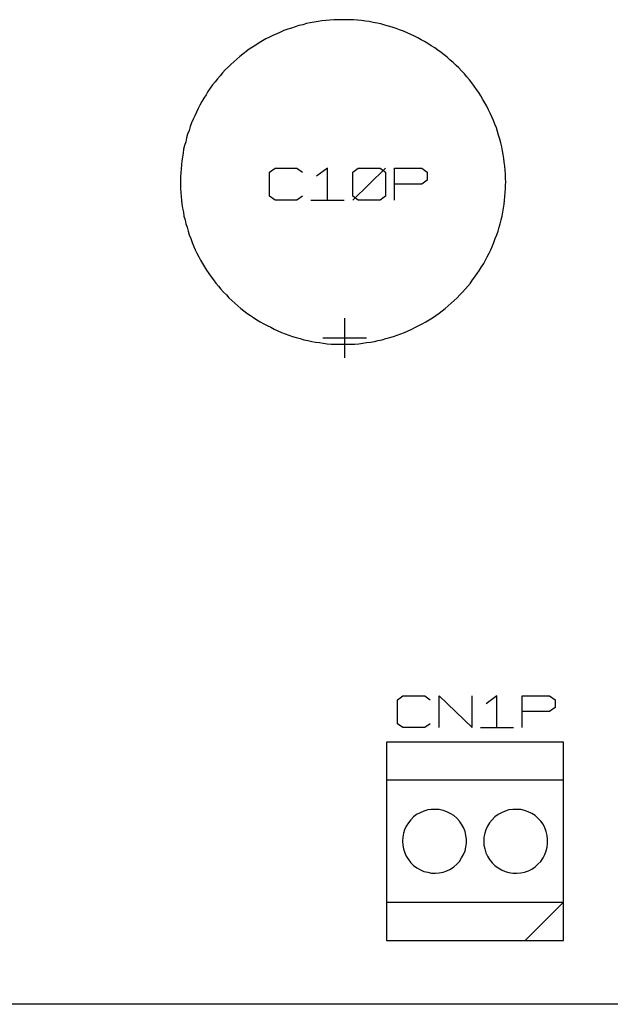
# Model space of a CAD drawing. Extents: x -93 to 502, y -337 to 504.
# Tile 7 of 15: x 133 to 185, y 0 to 87. Entities that reach past the tile are written whole.
import ezdxf

# ---------------------------------------------------------------- set-up
doc = ezdxf.new("R2010")
doc.units = 0
doc.layers.add('1', color=1, linetype='CONTINUOUS')

msp = doc.modelspace()

# ---------------------------------------------------------------- linework, layer by layer
at = {"layer": '1'}
for p, q in [((161.23, 87.12), (160.88, 87.1)), ((161.58, 87.12), (161.23, 87.12)), ((161.93, 87.12), (161.58, 87.12)), ((162.28, 87.12), (161.93, 87.12)), ((162.63, 87.1), (162.28, 87.12)), ((156.8, 86.27), (156.45, 86.15)), ((157.13, 86.37), (156.8, 86.27)), ((157.45, 86.5), (157.13, 86.37)), ((157.78, 86.6), (157.45, 86.5)), ((158.13, 86.67), (157.78, 86.6)), ((158.45, 86.77), (158.13, 86.67)), ((158.8, 86.85), (158.45, 86.77)), ((159.15, 86.9), (158.8, 86.85)), ((159.5, 86.97), (159.15, 86.9)), ((159.83, 87.02), (159.5, 86.97)), ((160.18, 87.05), (159.83, 87.02)), ((160.53, 87.07), (160.18, 87.05)), ((160.88, 87.1), (160.53, 87.07)), ((162.98, 87.07), (162.63, 87.1)), ((163.33, 87.05), (162.98, 87.07)), ((163.68, 87), (163.33, 87.05)), ((164, 86.95), (163.68, 87)), ((164.35, 86.87), (164, 86.95)), ((164.7, 86.82), (164.35, 86.87)), ((165.03, 86.75), (164.7, 86.82)), ((165.38, 86.65), (165.03, 86.75)), ((165.7, 86.55), (165.38, 86.65)), ((166.05, 86.45), (165.7, 86.55)), ((166.38, 86.35), (166.05, 86.45)), ((166.7, 86.22), (166.38, 86.35)), ((154.88, 85.42), (154.58, 85.25)), ((155.2, 85.57), (154.88, 85.42)), ((155.5, 85.72), (155.2, 85.57)), ((155.83, 85.87), (155.5, 85.72)), ((156.15, 86.02), (155.83, 85.87)), ((156.45, 86.15), (156.15, 86.02)), ((167.03, 86.1), (166.7, 86.22)), ((167.35, 85.97), (167.03, 86.1)), ((167.68, 85.82), (167.35, 85.97)), ((168, 85.67), (167.68, 85.82)), ((168.3, 85.52), (168, 85.67)), ((168.6, 85.35), (168.3, 85.52)), ((153.68, 84.7), (153.4, 84.5)), ((153.98, 84.87), (153.68, 84.7)), ((154.28, 85.07), (153.98, 84.87)), ((154.58, 85.25), (154.28, 85.07)), ((168.9, 85.2), (168.6, 85.35)), ((169.2, 85), (168.9, 85.2)), ((169.5, 84.82), (169.2, 85)), ((169.8, 84.62), (169.5, 84.82)), ((170.08, 84.42), (169.8, 84.62)), ((152.58, 83.85), (152.3, 83.62)), ((152.83, 84.07), (152.58, 83.85)), ((153.13, 84.3), (152.83, 84.07)), ((153.4, 84.5), (153.13, 84.3)), ((170.38, 84.22), (170.08, 84.42)), ((170.65, 84), (170.38, 84.22)), ((170.9, 83.8), (170.65, 84)), ((171.18, 83.55), (170.9, 83.8)), ((151.53, 82.92), (151.28, 82.67)), ((151.78, 83.17), (151.53, 82.92)), ((152.03, 83.4), (151.78, 83.17)), ((152.3, 83.62), (152.03, 83.4)), ((171.43, 83.32), (171.18, 83.55)), ((171.7, 83.07), (171.43, 83.32)), ((171.93, 82.85), (171.7, 83.07)), ((172.18, 82.6), (171.93, 82.85)), ((150.6, 81.9), (150.38, 81.62)), ((150.83, 82.15), (150.6, 81.9)), ((151.05, 82.42), (150.83, 82.15)), ((151.28, 82.67), (151.05, 82.42)), ((172.43, 82.32), (172.18, 82.6)), ((172.65, 82.07), (172.43, 82.32)), ((172.88, 81.8), (172.65, 82.07)), ((149.95, 81.05), (149.75, 80.77)), ((150.15, 81.35), (149.95, 81.05)), ((150.38, 81.62), (150.15, 81.35)), ((173.08, 81.52), (172.88, 81.8)), ((173.3, 81.25), (173.08, 81.52)), ((173.5, 80.95), (173.3, 81.25)), ((149.38, 80.17), (149.2, 79.87)), ((149.58, 80.47), (149.38, 80.17)), ((149.75, 80.77), (149.58, 80.47)), ((173.7, 80.67), (173.5, 80.95)), ((173.88, 80.37), (173.7, 80.67)), ((174.05, 80.07), (173.88, 80.37)), ((149.03, 79.57), (148.88, 79.27)), ((149.2, 79.87), (149.03, 79.57)), ((174.23, 79.77), (174.05, 80.07)), ((174.4, 79.47), (174.23, 79.77)), ((174.55, 79.15), (174.4, 79.47)), ((148.58, 78.62), (148.43, 78.32)), ((148.73, 78.95), (148.58, 78.62)), ((148.88, 79.27), (148.73, 78.95)), ((174.7, 78.85), (174.55, 79.15)), ((174.85, 78.52), (174.7, 78.85)), ((175, 78.2), (174.85, 78.52)), ((148.18, 77.67), (148.08, 77.32)), ((148.3, 78), (148.18, 77.67)), ((148.43, 78.32), (148.3, 78)), ((175.13, 77.87), (175, 78.2)), ((175.25, 77.55), (175.13, 77.87)), ((175.35, 77.22), (175.25, 77.55)), ((147.85, 76.67), (147.78, 76.32)), ((147.95, 77), (147.85, 76.67)), ((148.08, 77.32), (147.95, 77)), ((175.45, 76.9), (175.35, 77.22)), ((175.55, 76.55), (175.45, 76.9)), ((147.68, 76), (147.6, 75.65)), ((147.78, 76.32), (147.68, 76)), ((175.65, 76.22), (175.55, 76.55)), ((175.73, 75.87), (175.65, 76.22)), ((175.8, 75.52), (175.73, 75.87)), ((147.5, 74.97), (147.45, 74.62)), ((147.55, 75.3), (147.5, 74.97)), ((147.6, 75.65), (147.55, 75.3)), ((175.85, 75.2), (175.8, 75.52)), ((175.9, 74.85), (175.85, 75.2)), ((147.4, 74.27), (147.38, 73.92)), ((147.45, 74.62), (147.4, 74.27)), ((175.95, 74.5), (175.9, 74.85)), ((176, 74.15), (175.95, 74.5)), ((176.03, 73.8), (176, 74.15)), ((147.35, 73.57), (147.33, 73.22)), ((147.33, 73.22), (147.33, 72.87)), ((147.38, 73.92), (147.35, 73.57)), ((155.18, 73.62), (155.68, 73.97)), ((155.18, 71.5), (155.18, 73.62)), ((155.68, 73.97), (157.6, 73.97)), ((157.6, 73.97), (158.1, 73.62)), ((160.33, 73.97), (159.35, 73.27)), ((160.33, 71.15), (160.33, 73.97)), ((162.55, 73.62), (163.03, 73.97)), ((162.55, 71.15), (165.45, 73.97)), ((162.55, 71.5), (162.55, 73.62)), ((163.03, 73.97), (164.98, 73.97)), ((164.98, 73.97), (165.45, 73.62)), ((165.45, 73.62), (165.45, 71.5)), ((166.23, 71.15), (166.23, 73.97)), ((166.23, 73.97), (168.65, 73.97)), ((168.65, 73.97), (169.13, 73.62)), ((169.13, 73.62), (169.13, 72.92)), ((176.05, 73.45), (176.03, 73.8)), ((176.05, 73.1), (176.05, 73.45)), ((147.33, 72.87), (147.33, 72.52)), ((147.33, 72.52), (147.33, 72.17)), ((168.65, 72.57), (166.23, 72.57)), ((169.13, 72.92), (168.65, 72.57)), ((176.08, 72.75), (176.05, 73.1)), ((176.05, 72.52), (176.08, 72.75)), ((176.05, 72.17), (176.05, 72.52)), ((147.33, 72.17), (147.35, 71.82)), ((147.35, 71.82), (147.38, 71.47)), ((147.38, 71.47), (147.4, 71.12)), ((155.68, 71.15), (155.18, 71.5)), ((158.1, 71.5), (157.6, 71.15)), ((163.03, 71.15), (162.55, 71.5)), ((165.45, 71.5), (164.98, 71.15)), ((175.98, 71.12), (176, 71.47)), ((176, 71.47), (176.03, 71.82)), ((176.03, 71.82), (176.05, 72.17)), ((147.4, 71.12), (147.45, 70.8)), ((147.45, 70.8), (147.5, 70.45)), ((157.6, 71.15), (155.68, 71.15)), ((158.85, 71.15), (161.78, 71.15)), ((164.98, 71.15), (163.03, 71.15)), ((175.88, 70.45), (175.93, 70.8)), ((175.93, 70.8), (175.98, 71.12)), ((147.5, 70.45), (147.58, 70.1)), ((147.58, 70.1), (147.63, 69.75)), ((147.63, 69.75), (147.73, 69.42)), ((175.68, 69.42), (175.75, 69.75)), ((175.75, 69.75), (175.83, 70.1)), ((175.83, 70.1), (175.88, 70.45)), ((147.73, 69.42), (147.8, 69.07)), ((147.8, 69.07), (147.9, 68.75)), ((175.5, 68.75), (175.58, 69.07)), ((175.58, 69.07), (175.68, 69.42)), ((147.9, 68.75), (148, 68.4)), ((148, 68.4), (148.1, 68.07)), ((148.1, 68.07), (148.23, 67.75)), ((175.15, 67.75), (175.28, 68.07)), ((175.28, 68.07), (175.4, 68.4)), ((175.4, 68.4), (175.5, 68.75)), ((148.23, 67.75), (148.35, 67.42)), ((148.35, 67.42), (148.48, 67.1)), ((148.48, 67.1), (148.63, 66.77)), ((174.75, 66.77), (174.9, 67.1)), ((174.9, 67.1), (175.03, 67.42)), ((175.03, 67.42), (175.15, 67.75)), ((148.63, 66.77), (148.78, 66.47)), ((148.78, 66.47), (148.93, 66.15)), ((174.45, 66.15), (174.6, 66.47)), ((174.6, 66.47), (174.75, 66.77)), ((148.93, 66.15), (149.1, 65.85)), ((149.1, 65.85), (149.28, 65.55)), ((149.28, 65.55), (149.45, 65.25)), ((173.95, 65.25), (174.13, 65.55)), ((174.13, 65.55), (174.3, 65.85)), ((174.3, 65.85), (174.45, 66.15)), ((149.45, 65.25), (149.63, 64.95)), ((149.63, 64.95), (149.83, 64.65)), ((149.83, 64.65), (150.03, 64.37)), ((173.35, 64.37), (173.55, 64.65)), ((173.55, 64.65), (173.75, 64.95)), ((173.75, 64.95), (173.95, 65.25)), ((150.03, 64.37), (150.23, 64.1)), ((150.23, 64.1), (150.45, 63.82)), ((150.45, 63.82), (150.68, 63.55)), ((172.73, 63.55), (172.95, 63.8)), ((172.95, 63.8), (173.15, 64.1)), ((173.15, 64.1), (173.35, 64.37)), ((150.68, 63.55), (150.9, 63.27)), ((150.9, 63.27), (151.13, 63.02)), ((151.13, 63.02), (151.38, 62.77)), ((151.38, 62.77), (151.6, 62.52)), ((171.78, 62.52), (172.03, 62.77)), ((172.03, 62.77), (172.25, 63.02)), ((172.25, 63.02), (172.5, 63.27)), ((172.5, 63.27), (172.73, 63.55)), ((151.6, 62.52), (151.85, 62.27)), ((151.85, 62.27), (152.13, 62.05)), ((152.13, 62.05), (152.38, 61.8)), ((171, 61.8), (171.25, 62.05)), ((171.25, 62.05), (171.53, 62.27)), ((171.53, 62.27), (171.78, 62.52)), ((152.38, 61.8), (152.65, 61.57)), ((152.65, 61.57), (152.93, 61.37)), ((152.93, 61.37), (153.2, 61.15)), ((153.2, 61.15), (153.5, 60.95)), ((169.9, 60.95), (170.18, 61.15)), ((170.18, 61.15), (170.45, 61.37)), ((170.45, 61.37), (170.73, 61.57)), ((170.73, 61.57), (171, 61.8)), ((153.5, 60.95), (153.78, 60.77)), ((153.78, 60.77), (154.08, 60.57)), ((154.08, 60.57), (154.38, 60.4)), ((154.38, 60.4), (154.68, 60.22)), ((154.68, 60.22), (154.98, 60.05)), ((161.83, 60.72), (161.83, 57.2)), ((168.4, 60.05), (168.7, 60.22)), ((168.7, 60.22), (169, 60.4)), ((169, 60.4), (169.3, 60.57)), ((169.3, 60.57), (169.6, 60.75)), ((169.6, 60.75), (169.9, 60.95)), ((154.98, 60.05), (155.3, 59.9)), ((155.3, 59.9), (155.6, 59.75)), ((155.6, 59.75), (155.93, 59.6)), ((155.93, 59.6), (156.25, 59.45)), ((156.25, 59.45), (156.58, 59.32)), ((156.58, 59.32), (156.9, 59.2)), ((166.48, 59.2), (166.8, 59.32)), ((166.8, 59.32), (167.13, 59.45)), ((167.13, 59.45), (167.45, 59.6)), ((167.45, 59.6), (167.78, 59.75)), ((167.78, 59.75), (168.1, 59.9)), ((168.1, 59.9), (168.4, 60.05)), ((156.9, 59.2), (157.23, 59.1)), ((157.23, 59.1), (157.55, 59)), ((157.55, 59), (157.9, 58.9)), ((157.9, 58.9), (158.23, 58.8)), ((158.23, 58.8), (158.58, 58.72)), ((158.58, 58.72), (158.93, 58.65)), ((158.93, 58.65), (159.25, 58.6)), ((159.25, 58.6), (159.6, 58.55)), ((159.6, 58.55), (159.95, 58.5)), ((159.9, 58.97), (163.78, 58.97)), ((159.95, 58.5), (160.3, 58.45)), ((160.3, 58.45), (160.65, 58.42)), ((160.65, 58.42), (161, 58.4)), ((161, 58.4), (161.35, 58.4)), ((161.35, 58.4), (161.7, 58.4)), ((161.7, 58.4), (162.05, 58.4)), ((162.05, 58.4), (162.4, 58.4)), ((162.4, 58.4), (162.73, 58.42)), ((162.73, 58.42), (163.08, 58.45)), ((163.08, 58.45), (163.43, 58.5)), ((163.43, 58.5), (163.78, 58.55)), ((163.78, 58.55), (164.13, 58.6)), ((164.13, 58.6), (164.48, 58.65)), ((164.48, 58.65), (164.8, 58.72)), ((164.8, 58.72), (165.15, 58.8)), ((165.15, 58.8), (165.48, 58.9)), ((165.48, 58.9), (165.83, 59)), ((165.83, 59), (166.15, 59.1)), ((166.15, 59.1), (166.48, 59.2)), ((166.5, 26.95), (166.98, 27.3)), ((166.98, 27.3), (168.93, 27.3)), ((168.93, 27.3), (169.4, 26.95)), ((170.18, 24.48), (170.18, 27.3)), ((170.18, 27.3), (173.1, 24.48)), ((173.1, 24.48), (173.1, 27.3)), ((175.3, 27.3), (174.35, 26.6)), ((175.3, 24.48), (175.3, 27.3)), ((177.53, 24.48), (177.53, 27.3)), ((177.53, 27.3), (179.95, 27.3)), ((179.95, 27.3), (180.45, 26.95)), ((166.5, 24.83), (166.5, 26.95)), ((180.45, 26.25), (179.95, 25.9)), ((180.45, 26.95), (180.45, 26.25)), ((179.95, 25.9), (177.53, 25.9)), ((166.98, 24.48), (166.5, 24.83)), ((168.93, 24.48), (166.98, 24.48)), ((169.4, 24.83), (168.93, 24.48)), ((173.85, 24.48), (176.78, 24.48)), ((181.2, 23.2), (165.53, 23.2)), ((165.53, 23.2), (165.53, 5.65)), ((181.2, 5.65), (181.2, 23.2)), ((181.2, 19.82), (165.53, 19.82)), ((165.53, 19.82), (165.53, 9.05)), ((181.2, 9.05), (181.2, 19.82)), ((167.93, 16.58), (167.68, 16.33)), ((168.2, 16.78), (167.93, 16.58)), ((168.5, 16.95), (168.2, 16.78)), ((168.83, 17.1), (168.5, 16.95)), ((169.18, 17.2), (168.83, 17.1)), ((169.5, 17.25), (169.18, 17.2)), ((169.85, 17.25), (169.5, 17.25)), ((170.2, 17.23), (169.85, 17.25)), ((170.55, 17.15), (170.2, 17.23)), ((170.88, 17.02), (170.55, 17.15)), ((171.18, 16.88), (170.88, 17.02)), ((171.48, 16.7), (171.18, 16.88)), ((171.75, 16.48), (171.48, 16.7)), ((175.13, 16.58), (174.88, 16.33)), ((175.4, 16.78), (175.13, 16.58)), ((175.7, 16.95), (175.4, 16.78)), ((176.03, 17.1), (175.7, 16.95)), ((176.35, 17.2), (176.03, 17.1)), ((176.7, 17.25), (176.35, 17.2)), ((177.05, 17.25), (176.7, 17.25)), ((177.4, 17.23), (177.05, 17.25)), ((177.73, 17.15), (177.4, 17.23)), ((178.05, 17.02), (177.73, 17.15)), ((178.38, 16.88), (178.05, 17.02)), ((178.68, 16.7), (178.38, 16.88)), ((178.93, 16.48), (178.68, 16.7)), ((167.28, 15.75), (167.13, 15.45)), ((167.48, 16.05), (167.28, 15.75)), ((167.68, 16.33), (167.48, 16.05)), ((171.98, 16.2), (171.75, 16.48)), ((172.18, 15.93), (171.98, 16.2)), ((172.35, 15.63), (172.18, 15.93)), ((174.48, 15.75), (174.33, 15.45)), ((174.65, 16.05), (174.48, 15.75)), ((174.88, 16.33), (174.65, 16.05)), ((179.18, 16.2), (178.93, 16.48)), ((179.38, 15.93), (179.18, 16.2)), ((179.53, 15.62), (179.38, 15.93)), ((167.03, 15.13), (166.98, 14.78)), ((167.13, 15.45), (167.03, 15.13)), ((172.48, 15.3), (172.35, 15.63)), ((172.55, 14.95), (172.48, 15.3)), ((172.6, 14.6), (172.55, 14.95)), ((174.23, 15.13), (174.15, 14.78)), ((174.33, 15.45), (174.23, 15.13)), ((179.65, 15.3), (179.53, 15.62)), ((179.75, 14.95), (179.65, 15.3)), ((179.78, 14.6), (179.75, 14.95)), ((166.98, 14.78), (166.95, 14.43)), ((166.95, 14.43), (166.98, 14.07)), ((166.98, 14.07), (167.03, 13.75)), ((172.55, 13.9), (172.6, 14.25)), ((172.6, 14.25), (172.6, 14.6)), ((174.15, 14.78), (174.13, 14.43)), ((174.13, 14.42), (174.15, 14.07)), ((174.15, 14.07), (174.23, 13.75)), ((179.75, 13.9), (179.78, 14.25)), ((179.78, 14.25), (179.78, 14.6)), ((167.03, 13.75), (167.15, 13.4)), ((167.15, 13.4), (167.28, 13.1)), ((167.28, 13.1), (167.48, 12.8)), ((172.18, 12.95), (172.35, 13.25)), ((172.35, 13.25), (172.48, 13.57)), ((172.48, 13.57), (172.55, 13.9)), ((174.23, 13.75), (174.33, 13.4)), ((174.33, 13.4), (174.48, 13.1)), ((174.48, 13.1), (174.65, 12.8)), ((179.38, 12.95), (179.53, 13.25)), ((179.53, 13.25), (179.65, 13.57)), ((179.65, 13.57), (179.75, 13.9)), ((167.48, 12.8), (167.68, 12.52)), ((167.68, 12.52), (167.93, 12.27)), ((167.93, 12.27), (168.23, 12.07)), ((171.48, 12.17), (171.75, 12.4)), ((171.75, 12.4), (171.98, 12.65)), ((171.98, 12.65), (172.18, 12.95)), ((174.65, 12.8), (174.88, 12.52)), ((174.88, 12.52), (175.13, 12.27)), ((175.13, 12.27), (175.4, 12.07)), ((178.68, 12.17), (178.93, 12.4)), ((178.93, 12.4), (179.18, 12.65)), ((179.18, 12.65), (179.38, 12.95)), ((168.23, 12.07), (168.53, 11.9)), ((168.53, 11.9), (168.83, 11.75)), ((168.83, 11.75), (169.18, 11.68)), ((169.18, 11.68), (169.53, 11.6)), ((169.53, 11.6), (169.88, 11.6)), ((169.88, 11.6), (170.2, 11.62)), ((170.2, 11.62), (170.55, 11.7)), ((170.55, 11.7), (170.88, 11.82)), ((170.88, 11.82), (171.2, 11.97)), ((171.2, 11.97), (171.48, 12.17)), ((175.4, 12.07), (175.7, 11.9)), ((175.7, 11.9), (176.03, 11.75)), ((176.03, 11.75), (176.35, 11.67)), ((176.35, 11.67), (176.7, 11.6)), ((176.7, 11.6), (177.05, 11.6)), ((177.05, 11.6), (177.4, 11.62)), ((177.4, 11.62), (177.75, 11.7)), ((177.75, 11.7), (178.08, 11.82)), ((178.08, 11.82), (178.38, 11.97)), ((178.38, 11.97), (178.68, 12.17)), ((165.53, 9.05), (181.2, 9.05)), ((181.2, 9.05), (177.8, 5.65)), ((165.53, 5.65), (181.2, 5.65)), ((404.58, 0), (5.65, 0))]:
    msp.add_line(p, q, dxfattribs=at)

doc.saveas('drawing.dxf')
